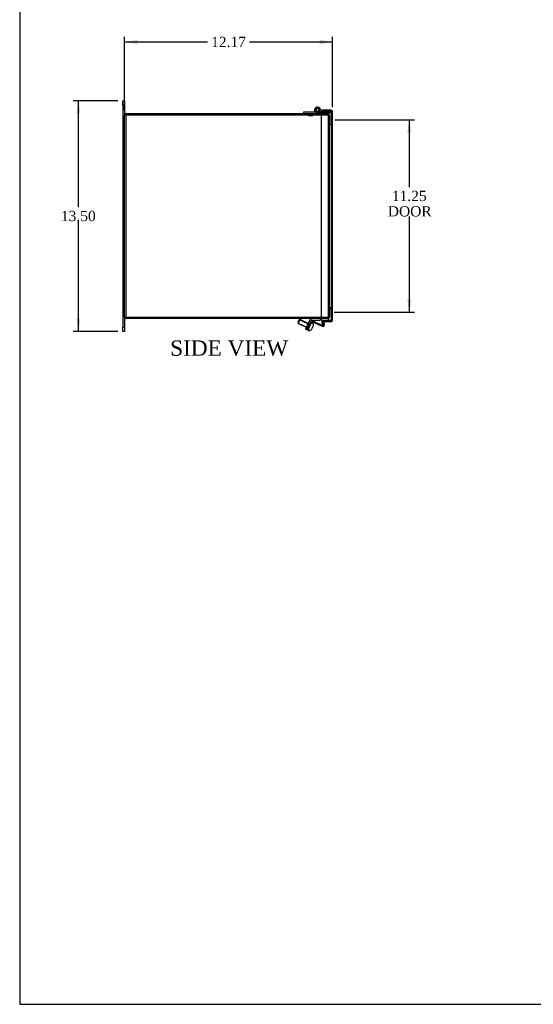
# Model space of a CAD drawing. Header units: inches. Extents: x 1 to 150, y -1 to 99.
# Tile 1 of 8: x 1 to 31, y 0 to 58. Entities that reach past the tile are written whole.
import ezdxf
from ezdxf.enums import TextEntityAlignment as Align
from ezdxf.lldxf.tags import DXFTag

# ---------------------------------------------------------------- set-up
doc = ezdxf.new("R2010")
doc.units = ezdxf.units.IN
doc.header["$MEASUREMENT"] = 0
for name, color, linetype in [('COM40176', 7, 'Continuous'), ('COM52631', 7, 'Continuous'), ('COM71416-23', 7, 'Continuous'), ('COM71417-12', 7, 'Continuous'), ('COM71418-4', 7, 'Continuous'), ('COM71420-5', 7, 'Continuous'), ('Default', 7, 'Continuous'), ('GSK11095', 7, 'Continuous'), ('HNG86641', 7, 'Continuous'), ('QLB30096', 7, 'Continuous'), ('SCS19420', 7, 'Continuous')]:
    doc.layers.add(name, color=color, linetype=linetype)
doc.styles.add('SEACAD_Times_New_Roman', font='times.ttf')
tags = doc.linetypes.add('HIDDEN2', pattern=[0.1875, 0.125, -0.0625]).pattern_tags.tags
tags[6:7] = [DXFTag(74, 4), DXFTag(75, 0), DXFTag(340, '0'), DXFTag(46, 0.0), DXFTag(50, 0.0), DXFTag(44, 0.0), DXFTag(45, 0.0)]
tags[4:5] = [DXFTag(74, 4), DXFTag(75, 0), DXFTag(340, '0'), DXFTag(46, 0.0), DXFTag(50, 0.0), DXFTag(44, 0.0), DXFTag(45, 0.0)]
doc.dimstyles.new('HAMMOND_(STH_-_120x80)', dxfattribs={"dimtxt": 0.6, "dimasz": 0.75, "dimexe": 0.3, "dimexo": 0.3, "dimgap": 0.15, "dimtad": 0, "dimtih": 1, "dimtoh": 1, "dimzin": 0, "dimdsep": 46, "dimtxsty": 'SEACAD_Times_New_Roman', "dimblk1": '_SE_FILLED', "dimblk2": '_SE_FILLED', "dimsah": 1, "dimcen": 0.3, "dimadec": 0, "dimazin": 0, "dimtfac": 0.8, "dimtofl": 0, "dimtmove": 0, "dimatfit": 3, "dimfxl": 1, "dimtolj": 1, "dimtzin": 0, "dimarcsym": 0})

# ---------------------------------------------------------------- blocks, each defined once
blk = doc.blocks.new('SE3')
at = {"layer": 'COM40176', "color": 7, "linetype": 'Continuous'}
for p, q in [((17.449, 39.784), (17.529, 39.955)), ((17.501, 39.76), (17.449, 39.784)), ((17.581, 39.931), (17.501, 39.76)), ((17.529, 39.955), (17.677, 40.273)), ((17.581, 39.931), (17.729, 40.249)), ((17.767, 40.263), (18.347, 39.992)), ((17.791, 40.314), (18.366, 40.047)), ((18.401, 40.202), (18.399, 40.225)), ((18.469, 40.078), (18.454, 40.26))]:
    blk.add_line(p, q, dxfattribs=at)
at = {"layer": 'COM40176', "color": 7, "linetype": 'HIDDEN2'}
for p, q in [((18.366, 40.047), (18.372, 40.044)), ((18.393, 40.298), (18.45, 40.303)), ((18.399, 40.225), (18.393, 40.298)), ((18.413, 40.073), (18.401, 40.202)), ((18.454, 40.26), (18.45, 40.303))]:
    blk.add_line(p, q, dxfattribs=at)
at = {"layer": 'COM40176', "color": 7, "linetype": 'Continuous'}
for centre, radius, start, end in [((17.755, 40.237), 0.086, 65, 155), ((17.755, 40.237), 0.029, 65, 155), ((18.384, 40.07), 0.086, 245, 5), ((18.384, 40.07), 0.029, 250.25673, 317.74327)]:
    blk.add_arc(centre, radius, start, end, dxfattribs=at)
at = {"layer": 'COM40176', "color": 7, "linetype": 'HIDDEN2'}
for start, end in [(245, 250.25673), (317.74327, 5)]:
    blk.add_arc((18.384, 40.07), 0.029, start, end, dxfattribs=at)
at = {"layer": 'COM52631', "color": 7, "linetype": 'Continuous'}
for p, q in [((17.615, 40.365), (17.443, 39.995)), ((17.745, 40.353), (18.217, 40.353)), ((18.217, 40.448), (18.217, 40.353)), ((17.443, 39.995), (17.363, 39.825)), ((17.449, 39.784), (17.363, 39.825)), ((17.702, 40.325), (17.677, 40.273))]:
    blk.add_line(p, q, dxfattribs=at)
for radius in [0.143, 0.048]:
    blk.add_arc((17.745, 40.305), radius, 90, 155, dxfattribs=at)
at = {"layer": 'COM71416-23', "color": 7, "linetype": 'Continuous'}
for p, q in [((18.843, 52.635), (18.295, 52.635)), ((18.295, 52.635), (18.295, 52.563)), ((18.691, 52.563), (18.295, 52.563)), ((18.295, 40.332), (18.295, 52.563)), ((18.843, 52.563), (18.295, 52.563)), ((18.843, 52.563), (18.944, 52.563)), ((18.944, 52.563), (18.879, 52.563)), ((18.951, 40.368), (18.951, 52.527)), ((18.843, 40.332), (18.295, 40.332)), ((18.398, 40.216), (18.328, 40.198)), ((18.328, 40.198), (18.367, 40.041)), ((18.402, 40.243), (18.34, 40.279)), ((18.367, 40.041), (18.437, 40.059)), ((18.376, 40.332), (18.376, 40.26)), ((18.691, 40.332), (18.376, 40.332)), ((18.843, 40.26), (18.376, 40.26)), ((18.402, 40.243), (18.398, 40.216)), ((18.437, 40.059), (18.398, 40.216)), ((18.843, 40.332), (18.944, 40.332)), ((18.944, 40.332), (18.879, 40.332))]:
    blk.add_line(p, q, dxfattribs=at)
for centre, radius, start, end in [((18.843, 52.527), 0.108, 19.47122, 90), ((18.843, 52.527), 0.108, 0, 19.47122), ((18.843, 40.368), 0.108, 340.52878, 0), ((18.433, 40.224), 0.108, 149.69467, 194), ((18.433, 40.224), 0.108, 121.70958, 149.69466), ((18.433, 40.224), 0.036, 90, 149.69466), ((18.843, 40.368), 0.108, 270, 340.52878)]:
    blk.add_arc(centre, radius, start, end, dxfattribs=at)
for centre, start_param, end_param in [((18.843, 52.527), 3.141593, 3.48143), ((18.843, 40.368), 2.801756, 3.141593)]:
    blk.add_ellipse(centre, major_axis=(-0.108, 0), ratio=0.996907, start_param=start_param, end_param=end_param, dxfattribs=at)
at = {"layer": 'COM71417-12', "color": 7, "linetype": 'Continuous'}
for p, q in [((6.887, 52.448), (18.295, 52.448)), ((6.779, 40.556), (6.779, 52.34)), ((18.295, 40.448), (6.887, 40.448))]:
    blk.add_line(p, q, dxfattribs=at)
at = {"layer": 'COM71417-12', "color": 7, "linetype": 'HIDDEN2'}
for p, q in [((18.295, 52.448), (18.671, 52.448)), ((18.707, 52.34), (18.707, 52.073)), ((18.707, 52.073), (18.779, 52.073)), ((18.779, 52.34), (18.779, 52.073)), ((18.671, 40.448), (18.295, 40.448)), ((18.707, 40.823), (18.707, 40.556)), ((18.707, 40.823), (18.779, 40.823)), ((18.779, 40.823), (18.779, 40.556))]:
    blk.add_line(p, q, dxfattribs=at)
at = {"layer": 'COM71417-12', "color": 7, "linetype": 'Continuous'}
for centre, start, end in [((6.887, 52.34), 90, 180), ((6.887, 40.556), 180, 270)]:
    blk.add_arc(centre, 0.108, start, end, dxfattribs=at)
at = {"layer": 'COM71417-12', "color": 7, "linetype": 'HIDDEN2'}
for centre, radius, start, end in [((18.671, 52.34), 0.108, 0, 90), ((6.887, 52.34), 0.036, 90, 180), ((18.671, 52.34), 0.036, 0, 90), ((6.887, 40.556), 0.036, 180, 270), ((18.671, 40.556), 0.108, 270, 0), ((18.671, 40.556), 0.036, 270, 0)]:
    blk.add_arc(centre, radius, start, end, dxfattribs=at)
at = {"layer": 'COM71418-4', "color": 7, "linetype": 'Continuous'}
for p, q in [((6.851, 52.376), (18.295, 52.376)), ((6.851, 52.376), (6.851, 40.52)), ((6.851, 40.52), (18.295, 40.52))]:
    blk.add_line(p, q, dxfattribs=at)
at = {"layer": 'COM71418-4', "color": 7, "linetype": 'HIDDEN2'}
for p, q in [((18.295, 52.376), (18.671, 52.376)), ((18.671, 52.376), (18.776, 52.376)), ((18.776, 52.376), (18.776, 52.042)), ((18.776, 52.042), (18.779, 52.042)), ((18.779, 52.042), (18.779, 40.854)), ((18.295, 40.52), (18.671, 40.52)), ((18.776, 40.52), (18.671, 40.52)), ((18.776, 40.854), (18.776, 40.52)), ((18.779, 40.854), (18.776, 40.854))]:
    blk.add_line(p, q, dxfattribs=at)
at = {"layer": 'COM71420-5', "color": 7, "linetype": 'Continuous'}
for p, q in [((6.684, 52.948), (6.684, 53.198)), ((6.684, 53.198), (6.779, 53.198)), ((6.779, 53.198), (6.779, 52.948)), ((6.684, 52.948), (6.684, 39.948)), ((6.779, 52.948), (6.684, 52.948)), ((6.779, 52.948), (6.779, 52.34)), ((6.779, 40.556), (6.779, 39.948)), ((6.684, 39.698), (6.684, 39.948)), ((6.684, 39.948), (6.779, 39.948)), ((6.779, 39.948), (6.779, 39.698)), ((6.779, 39.698), (6.684, 39.698))]:
    blk.add_line(p, q, dxfattribs=at)
at = {"layer": 'GSK11095', "color": 7, "linetype": 'Continuous'}
for p, q in [((18.879, 52.563), (18.691, 52.563)), ((18.691, 52.563), (18.691, 52.563)), ((18.879, 52.563), (18.879, 52.563)), ((18.691, 40.332), (18.879, 40.332)), ((18.691, 40.332), (18.691, 40.332)), ((18.879, 40.332), (18.879, 40.332))]:
    blk.add_line(p, q, dxfattribs=at)
at = {"layer": 'GSK11095', "color": 7, "linetype": 'HIDDEN2'}
for p, q in [((18.691, 52.563), (18.691, 51.813)), ((18.879, 51.813), (18.879, 52.563)), ((18.691, 51.813), (18.879, 51.813)), ((18.691, 51.813), (18.879, 51.813)), ((18.691, 51.813), (18.691, 51.813)), ((18.691, 51.813), (18.691, 41.082)), ((18.879, 51.813), (18.879, 51.813)), ((18.879, 51.813), (18.879, 41.082)), ((18.879, 41.082), (18.691, 41.082)), ((18.691, 41.082), (18.691, 40.332)), ((18.691, 41.082), (18.879, 41.082)), ((18.691, 41.082), (18.691, 41.082)), ((18.879, 40.332), (18.879, 41.082)), ((18.879, 41.082), (18.879, 41.082))]:
    blk.add_line(p, q, dxfattribs=at)
at = {"layer": 'HNG86641', "color": 7, "linetype": 'Continuous'}
for p, q in [((17.253, 52.523), (17.253, 52.448)), ((17.963, 52.523), (17.253, 52.523)), ((17.923, 52.567), (17.986, 52.607)), ((18.066, 52.563), (18.098, 52.563)), ((18.254, 52.488), (18.119, 52.488)), ((18.206, 52.563), (18.254, 52.563)), ((18.295, 52.563), (18.254, 52.563)), ((18.254, 52.563), (18.254, 52.488)), ((18.295, 52.488), (18.254, 52.488))]:
    blk.add_line(p, q, dxfattribs=at)
at = {"layer": 'HNG86641', "color": 7, "linetype": 'HIDDEN2'}
for p, q in [((18.119, 52.488), (18.066, 52.488)), ((18.098, 52.563), (18.206, 52.563)), ((18.215, 52.578), (18.151, 52.619)), ((18.879, 52.488), (18.295, 52.488))]:
    blk.add_line(p, q, dxfattribs=at)
at = {"layer": 'HNG86641', "color": 7, "linetype": 'Continuous'}
blk.add_circle((18.066, 52.657), 0.09, dxfattribs=at)
for centre, radius, start, end in [((18.066, 52.657), 0.169, 313.83593, 212.15592), ((18.066, 52.657), 0.169, 212.15592, 232.74733), ((17.963, 52.767), 0.244, 270, 313.38563), ((17.963, 52.767), 0.319, 270, 313.48031), ((18.066, 52.657), 0.0938, 313.87584, 212.15592), ((18.066, 52.657), 0.0937, 212.15592, 270)]:
    blk.add_arc(centre, radius, start, end, dxfattribs=at)
at = {"layer": 'HNG86641', "color": 7, "linetype": 'HIDDEN2'}
blk.add_arc((18.066, 52.657), 0.169, 232.74733, 270, dxfattribs=at)
at = {"layer": 'QLB30096', "color": 7, "linetype": 'HIDDEN2'}
for p, q in [((16.279, 52.346), (16.279, 52.376)), ((16.654, 52.346), (16.279, 52.346)), ((18.404, 52.346), (16.654, 52.346)), ((17.548, 52.336), (17.548, 52.346)), ((17.548, 52.336), (17.562, 52.336)), ((17.562, 52.346), (17.562, 52.335)), ((17.562, 52.336), (17.798, 52.336)), ((17.714, 52.335), (17.714, 52.336)), ((17.794, 52.335), (17.794, 52.336)), ((17.798, 52.335), (17.798, 52.346)), ((18.779, 52.346), (18.404, 52.346)), ((18.779, 52.376), (18.776, 52.376)), ((18.779, 52.346), (18.779, 52.376))]:
    blk.add_line(p, q, dxfattribs=at)
at = {"layer": 'SCS19420', "color": 7, "linetype": 'Continuous'}
for p, q in [((16.972, 40.355), (16.917, 40.237)), ((16.946, 40.157), (17.051, 40.384)), ((17.051, 40.384), (16.972, 40.355)), ((17.522, 40.164), (17.051, 40.384)), ((16.917, 40.237), (16.946, 40.157)), ((16.946, 40.157), (17.416, 39.938)), ((17.744, 39.884), (17.71, 39.81)), ((17.752, 40.185), (17.731, 40.195)), ((17.744, 39.884), (17.744, 39.884)), ((17.808, 40.022), (17.774, 39.948)), ((17.774, 39.948), (17.774, 39.948)), ((17.789, 40.157), (17.789, 40.159)), ((17.527, 39.757), (17.548, 39.748)), ((17.593, 39.737), (17.593, 39.738))]:
    blk.add_line(p, q, dxfattribs=at)
at = {"layer": 'SCS19420', "color": 7, "linetype": 'HIDDEN2'}
for p, q in [((17.022, 40.373), (17.65, 40.08)), ((16.935, 40.186), (17.563, 39.893)), ((17.416, 39.938), (17.554, 39.874)), ((17.66, 40.1), (17.522, 40.164))]:
    blk.add_line(p, q, dxfattribs=at)
at = {"layer": 'SCS19420', "color": 7, "linetype": 'Continuous'}
for centre, radius, start, end in [((17.538, 39.78), 0.025, 155, 245), ((17.721, 40.173), 0.025, 65, 155), ((17.702, 40.077), 0.12, 42.97569, 65), ((17.599, 39.856), 0.12, 245, 267.02431)]:
    blk.add_arc(centre, radius, start, end, dxfattribs=at)
for points, knots in [([(17.71, 39.81), (17.705, 39.8), (17.699, 39.79), (17.685, 39.773), (17.676, 39.766), (17.658, 39.753), (17.648, 39.748), (17.632, 39.743), (17.627, 39.742), (17.616, 39.74), (17.61, 39.739), (17.605, 39.739)], [0, 0, 0, 0, 0.25, 0.25, 0.5, 0.5, 0.75, 0.75, 0.875, 0.875, 1, 1, 1, 1]), ([(17.774, 39.948), (17.771, 39.942), (17.769, 39.937), (17.765, 39.929), (17.764, 39.926), (17.761, 39.921), (17.76, 39.918), (17.754, 39.905), (17.749, 39.895), (17.744, 39.884)], [0, 0, 0, 0, 0.25, 0.25, 0.375, 0.375, 0.5, 0.5, 1, 1, 1, 1]), ([(17.795, 40.148), (17.794, 40.15), (17.792, 40.152), (17.789, 40.156), (17.789, 40.157), (17.789, 40.157)], [0, 0, 0, 0, 0.5, 0.5, 1, 1, 1, 1]), ([(17.795, 40.148), (17.802, 40.139), (17.808, 40.129), (17.814, 40.114), (17.815, 40.108), (17.818, 40.098), (17.819, 40.092), (17.821, 40.076), (17.82, 40.064), (17.816, 40.042), (17.813, 40.032), (17.808, 40.022)], [0, 0, 0, 0, 0.25, 0.25, 0.375, 0.375, 0.5, 0.5, 0.75, 0.75, 1, 1, 1, 1]), ([(17.593, 39.738), (17.593, 39.738), (17.595, 39.738), (17.599, 39.739), (17.602, 39.739), (17.605, 39.739)], [0, 0, 0, 0, 0.5, 0.5, 1, 1, 1, 1])]:
    blk.add_open_spline(points, degree=3, knots=knots, dxfattribs=at)
blk = doc.blocks.new('DMBLK858')
at = {"layer": 'Default', "linetype": 'Continuous', "transparency": 16777216}
for points in [[(3.951, 52.448), (4.201, 52.448), (4.076, 53.198)], [(3.951, 40.448), (4.076, 39.698), (4.201, 40.448)]]:
    blk.add_hatch(color=7, dxfattribs=at).paths.add_polyline_path(points)
at = {"layer": 'Default', "color": 7, "linetype": 'Continuous', "transparency": 16777216}
for p, q in [((6.384, 53.198), (3.776, 53.198)), ((4.076, 46.958), (4.076, 53.198)), ((4.076, 39.698), (4.076, 46.148)), ((6.384, 39.698), (3.776, 39.698))]:
    blk.add_line(p, q, dxfattribs=at)
at = {"layer": 'Default', "color": 7, "linetype": 'Continuous', "transparency": 16777216, "style": 'SEACAD_Times_New_Roman'}
blk.add_text('13.50', height=0.6, dxfattribs=at).set_placement((3.052, 46.748), align=Align.TOP_LEFT)
blk = doc.blocks.new('_SE_FILLED')
at = {"color": 0}
blk.add_line((0, 0), (-1, 0), dxfattribs=at)
blk.add_solid([(0, 0), (-1, -0.1665), (-1, 0.1665), (0, 0)], dxfattribs=at)
blk = doc.blocks.new('DMBLK859')
at = {"layer": 'Default', "linetype": 'Continuous', "transparency": 16777216}
for points in [[(23.565, 51.323), (23.44, 52.073), (23.315, 51.323)], [(23.565, 41.573), (23.315, 41.573), (23.44, 40.823)]]:
    blk.add_hatch(color=7, dxfattribs=at).paths.add_polyline_path(points)
at = {"layer": 'Default', "color": 7, "linetype": 'Continuous', "transparency": 16777216}
for p, q in [((19.079, 52.073), (23.74, 52.073)), ((23.44, 52.073), (23.44, 48.133)), ((23.44, 46.423), (23.44, 40.823)), ((19.043, 40.823), (23.74, 40.823))]:
    blk.add_line(p, q, dxfattribs=at)
at = {"layer": 'Default', "color": 7, "linetype": 'Continuous', "transparency": 16777216, "style": 'SEACAD_Times_New_Roman'}
for s, p in [('11.25', (22.416, 47.923)), ('DOOR', (22.182, 47.023))]:
    blk.add_text(s, height=0.6, dxfattribs=at).set_placement(p, align=Align.TOP_LEFT)
blk = doc.blocks.new('DMBLK864')
at = {"layer": 'Default', "linetype": 'Continuous', "transparency": 16777216}
for points in [[(7.529, 56.761), (6.779, 56.636), (7.529, 56.511)], [(18.201, 56.761), (18.201, 56.511), (18.951, 56.636)]]:
    blk.add_hatch(color=7, dxfattribs=at).paths.add_polyline_path(points)
at = {"layer": 'Default', "color": 7, "linetype": 'Continuous', "transparency": 16777216}
for p, q in [((6.779, 52.64), (6.779, 56.936)), ((6.779, 56.636), (11.631, 56.636)), ((14.098, 56.636), (18.951, 56.636)), ((18.951, 52.827), (18.951, 56.936))]:
    blk.add_line(p, q, dxfattribs=at)
at = {"layer": 'Default', "color": 7, "linetype": 'Continuous', "transparency": 16777216, "style": 'SEACAD_Times_New_Roman'}
blk.add_text('12.17', height=0.6, dxfattribs=at).set_placement((11.841, 56.936), align=Align.TOP_LEFT)
blk = doc.blocks.new('BORDER')
at = {"layer": 'Default', "color": 7, "linetype": 'Continuous'}
for p, q in [((-41.86, 27.86), (-41.86, 0)), ((-41.86, 0), (0, 0))]:
    blk.add_line(p, q, dxfattribs=at)

msp = doc.modelspace()

# ---------------------------------------------------------------- block references
at = {"layer": 'Default', "color": 7, "xscale": 3.56, "yscale": 3.56, "zscale": 3.56}
msp.add_blockref('BORDER', (149.664, 0.311), dxfattribs=at)
at = {"layer": 'Default'}
msp.add_blockref('SE3', (0, 0), dxfattribs=at)

# ---------------------------------------------------------------- texts
at = {"layer": 'Default', "color": 7, "linetype": 'Continuous', "style": 'SEACAD_Times_New_Roman'}
msp.add_text('SIDE VIEW', height=0.9, dxfattribs=at).set_placement((9.447, 39.168), align=Align.TOP_LEFT)

# ---------------------------------------------------------------- dimensions: what is measured, and where the dimension line sits
at = {"layer": 'Default', "color": 7, "linetype": 'Continuous'}
dim = msp.add_linear_dim(base=(18.951, 56.636), p1=(6.779, 52.34), p2=(18.951, 52.527), text='\\A1;<>', dimstyle='HAMMOND_(STH_-_120x80)', dxfattribs=at)
dim.commit()
dim.dimension.update_dxf_attribs({"geometry": 'DMBLK864', "text_midpoint": (12.865, 56.636), "dimtype": 160})
for base, p1, p2, angle, text, picture, middle in [((4.076, 39.698), (6.684, 39.698), (6.684, 53.198), 90, '\\A1;<>', 'DMBLK858', (4.076, 46.448)), ((23.44, 52.073), (18.707, 52.073), (18.743, 40.823), 270.18335, '\\A1;<>\\PDOOR', 'DMBLK859', (23.44, 47.623))]:
    dim = msp.add_linear_dim(base=base, p1=p1, p2=p2, angle=angle, text=text, dimstyle='HAMMOND_(STH_-_120x80)', dxfattribs=at)
    dim.commit()
    dim.dimension.update_dxf_attribs({"geometry": picture, "text_midpoint": middle, "dimtype": 161})

doc.saveas('drawing.dxf')
